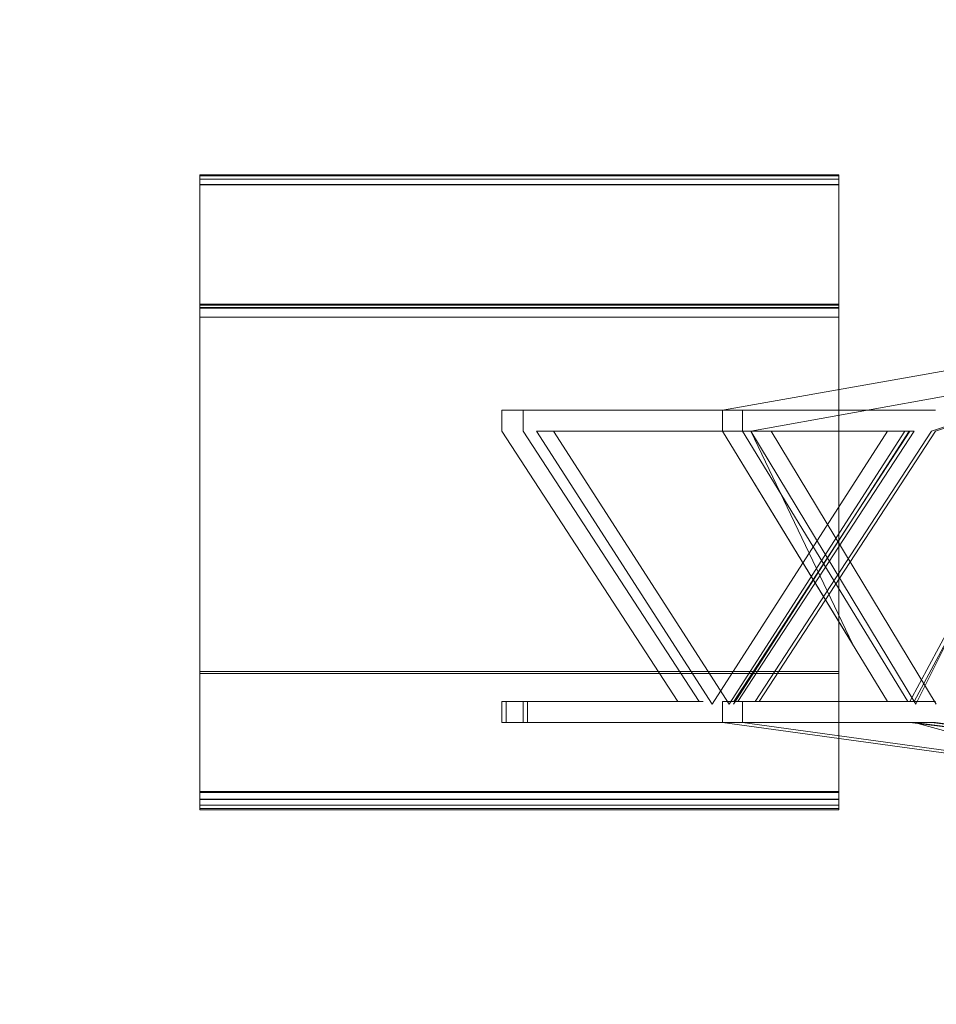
# Model space of a CAD drawing. Header units: metres. Extents: x 1314 to 1415, y -87 to -52.
# Tile 74 of 256: x 1319.64 to 1321.05, y -59.48 to -57.97. Entities that reach past the tile are written whole.
import ezdxf

# ---------------------------------------------------------------- set-up
doc = ezdxf.new("R2010")
doc.units = ezdxf.units.M
doc.header["$PDMODE"] = 65
doc.linetypes.add('AUSGEZOGEN', pattern=[0])
doc.layers.add('XR$2$Möblierung', color=4, linetype='AUSGEZOGEN', lineweight=13)
doc.layers.add('XR$3$Maßlinie 1_50', color=7, linetype='AUSGEZOGEN', lineweight=25)
doc.styles.add('ARIAL', font='arial.ttf')
doc.dimstyles.new('DIMSTYLE_14', dxfattribs={"dimtxt": 0.175, "dimasz": 0.15, "dimexe": 0, "dimexo": 0, "dimgap": 0.0875, "dimtad": 2, "dimrnd": 0.005, "dimzin": 4, "dimdsep": 46, "dimtxsty": 'ARIAL', "dimblk1": 'ALL_ML_KREIS', "dimblk2": 'ALL_ML_KREIS', "dimsah": 1, "dimcen": 0, "dimclrd": 3, "dimclre": 3, "dimclrt": 3, "dimadec": 0, "dimazin": 0, "dimtfac": 1, "dimtdec": 0, "dimtix": 1, "dimtmove": 2, "dimatfit": 3, "dimfxl": 0, "dimtzin": 0, "dimlwd": 0, "dimlwe": 25, "dimarcsym": 0})
doc.dimstyles.new('DIMSTYLE_5', dxfattribs={"dimtxt": 0.125, "dimasz": 0.15, "dimexe": 0, "dimexo": 0, "dimgap": 0.0625, "dimtad": 2, "dimrnd": 0.005, "dimzin": 4, "dimdsep": 46, "dimtxsty": 'ARIAL', "dimblk1": 'ALL_ML_KREIS', "dimblk2": 'ALL_ML_KREIS', "dimsah": 1, "dimcen": 0, "dimclrd": 3, "dimclre": 3, "dimclrt": 3, "dimadec": 0, "dimazin": 0, "dimtfac": 1, "dimtdec": 0, "dimtix": 1, "dimtmove": 2, "dimatfit": 3, "dimfxl": 0, "dimtzin": 0, "dimlwd": 0, "dimlwe": 25, "dimarcsym": 0})
doc.dimstyles.new('DIMSTYLE_9', dxfattribs={"dimtxt": 0.125, "dimasz": 0.15, "dimexe": 0, "dimexo": 0, "dimgap": 0.0625, "dimtad": 2, "dimrnd": 0.005, "dimzin": 4, "dimdsep": 46, "dimtxsty": 'ARIAL', "dimblk1": 'ALL_ML_KREIS', "dimblk2": 'ALL_ML_KREIS', "dimsah": 1, "dimcen": 0, "dimclrd": 3, "dimclre": 3, "dimclrt": 3, "dimadec": 0, "dimazin": 0, "dimtfac": 1, "dimtdec": 0, "dimtix": 1, "dimtmove": 2, "dimatfit": 3, "dimfxl": 0, "dimtzin": 0, "dimlwd": 0, "dimlwe": 25, "dimarcsym": 0})

# ---------------------------------------------------------------- blocks, each defined once
blk = doc.blocks.new('COMPLEXOBJECT_1')
at = {"layer": 'XR$2$Möblierung', "color": 52, "linetype": 'AUSGEZOGEN', "lineweight": 13, "transparency": 33554687}
for p, q in [((1319.9154, -58.2037), (1320.8974, -58.2037)), ((1319.9154, -58.2054), (1319.9154, -58.2037)), ((1319.9154, -58.2037), (1319.9154, -58.2054)), ((1319.9154, -58.2054), (1320.8974, -58.2054)), ((1319.9154, -58.2054), (1320.8974, -58.2054)), ((1319.9154, -58.2107), (1319.9154, -58.2054)), ((1319.9154, -58.2054), (1319.9154, -58.2103)), ((1319.9154, -58.2103), (1320.8974, -58.2103)), ((1319.9154, -58.2103), (1319.9154, -58.2185)), ((1319.9154, -58.2107), (1320.8974, -58.2107)), ((1319.9154, -58.2192), (1319.9154, -58.2107)), ((1320.8974, -58.2054), (1320.8974, -58.2037)), ((1320.8974, -58.2037), (1320.8974, -58.2054)), ((1320.8974, -58.2103), (1320.8974, -58.2054)), ((1320.8974, -58.2054), (1320.8974, -58.2107)), ((1320.8974, -58.2185), (1320.8974, -58.2103)), ((1320.8974, -58.2107), (1320.8974, -58.2192)), ((1319.9154, -58.2185), (1320.8974, -58.2185)), ((1319.9154, -58.2185), (1319.9154, -58.2298)), ((1319.9154, -58.2192), (1320.8974, -58.2192)), ((1319.9154, -58.2311), (1319.9154, -58.2192)), ((1319.9154, -58.2298), (1319.9154, -58.2441)), ((1319.9154, -58.2459), (1319.9154, -58.2311)), ((1320.8974, -58.2298), (1320.8974, -58.2185)), ((1320.8974, -58.2192), (1320.8974, -58.2311)), ((1320.8974, -58.2441), (1320.8974, -58.2298)), ((1320.8974, -58.2311), (1320.8974, -58.2459)), ((1319.9154, -58.2441), (1319.9154, -58.2612)), ((1319.9154, -58.2442), (1319.9154, -58.2539)), ((1319.9154, -58.2501), (1319.9154, -58.2442)), ((1319.9154, -58.2635), (1319.9154, -58.2459)), ((1320.8974, -58.2612), (1320.8974, -58.2441)), ((1320.8974, -58.2501), (1320.8974, -58.2442)), ((1320.8974, -58.2442), (1320.8974, -58.2539)), ((1320.8974, -58.2459), (1320.8974, -58.2635)), ((1319.9154, -58.2582), (1319.9154, -58.2501)), ((1319.9154, -58.2539), (1319.9154, -58.2647)), ((1319.9154, -58.2682), (1319.9154, -58.2582)), ((1319.9154, -58.2612), (1319.9154, -58.2808)), ((1320.8974, -58.2582), (1320.8974, -58.2501)), ((1320.8974, -58.2539), (1320.8974, -58.2647)), ((1320.8974, -58.2682), (1320.8974, -58.2582)), ((1320.8974, -58.2808), (1320.8974, -58.2612)), ((1319.9154, -58.2836), (1319.9154, -58.2635)), ((1319.9154, -58.2647), (1319.9154, -58.2766)), ((1319.9154, -58.2802), (1319.9154, -58.2682)), ((1319.9154, -58.2766), (1319.9154, -58.2895)), ((1320.8974, -58.2635), (1320.8974, -58.2836)), ((1320.8974, -58.2647), (1320.8974, -58.2766)), ((1320.8974, -58.2802), (1320.8974, -58.2682)), ((1320.8974, -58.2766), (1320.8974, -58.2895)), ((1319.9154, -58.2939), (1319.9154, -58.2802)), ((1319.9154, -58.2808), (1319.9154, -58.3029)), ((1319.9154, -58.3058), (1319.9154, -58.2836)), ((1319.9154, -58.2895), (1319.9154, -58.3035)), ((1320.8974, -58.2939), (1320.8974, -58.2802)), ((1320.8974, -58.3029), (1320.8974, -58.2808)), ((1320.8974, -58.2836), (1320.8974, -58.3058)), ((1320.8974, -58.2895), (1320.8974, -58.3035)), ((1319.9154, -58.3092), (1319.9154, -58.2939)), ((1319.9154, -58.3029), (1319.9154, -58.327)), ((1319.9154, -58.3035), (1319.9154, -58.3183)), ((1320.8974, -58.3092), (1320.8974, -58.2939)), ((1320.8974, -58.327), (1320.8974, -58.3029)), ((1320.8974, -58.3035), (1320.8974, -58.3183)), ((1320.8974, -58.3058), (1320.8974, -58.3298)), ((1319.9154, -58.3259), (1319.9154, -58.3092)), ((1319.9154, -58.3183), (1319.9154, -58.3341)), ((1320.8974, -58.3259), (1320.8974, -58.3092)), ((1320.8974, -58.3183), (1320.8974, -58.3341)), ((1319.9154, -58.3438), (1319.9154, -58.3259)), ((1319.9154, -58.327), (1319.9154, -58.3528)), ((1319.9154, -58.3341), (1319.9154, -58.3506)), ((1320.8974, -58.3438), (1320.8974, -58.3259)), ((1320.8974, -58.3528), (1320.8974, -58.327)), ((1320.8974, -58.3298), (1320.8974, -58.3551)), ((1320.8974, -58.3341), (1320.8974, -58.3506)), ((1319.9154, -58.3626), (1319.9154, -58.3438)), ((1319.9154, -58.3506), (1319.9154, -58.3678)), ((1320.8974, -58.3626), (1320.8974, -58.3438)), ((1320.8974, -58.3506), (1320.8974, -58.3678)), ((1319.9154, -58.3528), (1319.9154, -58.3801)), ((1319.9154, -58.3813), (1319.9154, -58.3551)), ((1319.9154, -58.3822), (1319.9154, -58.3626)), ((1320.8974, -58.3801), (1320.8974, -58.3528)), ((1320.8974, -58.3551), (1320.8974, -58.3813)), ((1320.8974, -58.3822), (1320.8974, -58.3626)), ((1319.9154, -58.3678), (1319.9154, -58.3856)), ((1319.9154, -58.3801), (1319.9154, -58.4085)), ((1319.9154, -58.4079), (1319.9154, -58.3813)), ((1319.9154, -58.4023), (1319.9154, -58.3822)), ((1320.8974, -58.3678), (1320.8974, -58.3856)), ((1320.8974, -58.4085), (1320.8974, -58.3801)), ((1320.8974, -58.3813), (1320.8974, -58.4079)), ((1320.8974, -58.4023), (1320.8974, -58.3822)), ((1319.9154, -58.3856), (1319.9154, -58.4039)), ((1320.8974, -58.3856), (1320.8974, -58.4039)), ((1319.9153, -58.4129), (1319.9153, -58.4125)), ((1319.9153, -58.4125), (1319.9153, -58.4133)), ((1319.9153, -58.4133), (1319.9153, -58.4125)), ((1319.9153, -58.4125), (1319.9153, -58.4133)), ((1319.9153, -58.4144), (1319.9153, -58.4129)), ((1319.9154, -58.4023), (1320.8974, -58.4023)), ((1319.9154, -58.4226), (1319.9154, -58.4023)), ((1319.9154, -58.4039), (1320.8974, -58.4039)), ((1319.9154, -58.4039), (1319.9154, -58.4226)), ((1319.9154, -58.9698), (1319.9154, -58.4079)), ((1319.9154, -58.4079), (1320.8974, -58.4079)), ((1319.9154, -58.4085), (1320.8974, -58.4085)), ((1319.9154, -58.4085), (1319.9154, -59.0086)), ((1320.8974, -58.4226), (1320.8974, -58.4023)), ((1320.8974, -58.4039), (1320.8974, -58.4226)), ((1320.8974, -58.4079), (1320.8974, -58.9698)), ((1320.8974, -59.0086), (1320.8974, -58.4085)), ((1319.9153, -58.4133), (1319.9153, -58.4158)), ((1319.9153, -58.4158), (1319.9153, -58.4133)), ((1319.9153, -58.4133), (1319.9153, -58.4159)), ((1319.9153, -58.4142), (1319.9153, -58.5152)), ((1319.9153, -58.4142), (1319.9153, -58.4868)), ((1319.9153, -58.4357), (1319.9153, -58.4142)), ((1319.9153, -58.4168), (1319.9153, -58.4144)), ((1319.9153, -58.4158), (1319.9153, -58.42)), ((1319.9153, -58.4201), (1319.9153, -58.4158)), ((1319.9153, -58.4159), (1319.9153, -58.4202)), ((1319.9153, -58.4202), (1319.9153, -58.4168)), ((1319.9153, -58.42), (1319.9153, -58.4259)), ((1319.9153, -58.426), (1319.9153, -58.4201)), ((1319.9153, -58.4246), (1319.9153, -58.4202)), ((1319.9153, -58.4202), (1319.9153, -58.4262)), ((1319.9153, -58.43), (1319.9153, -58.4246)), ((1319.9153, -58.4259), (1319.9153, -58.4334)), ((1319.9153, -58.4334), (1319.9153, -58.426)), ((1319.9153, -58.4262), (1319.9153, -58.4338)), ((1319.9154, -58.4226), (1320.8974, -58.4226)), ((1319.9154, -58.4226), (1319.9154, -58.6085)), ((1319.9154, -58.5962), (1319.9154, -58.4226)), ((1320.8974, -58.967), (1320.8974, -58.4226)), ((1319.9153, -58.4364), (1319.9153, -58.43)), ((1319.9153, -58.4334), (1319.9153, -58.4423)), ((1319.9153, -58.4422), (1319.9153, -58.4334)), ((1319.9153, -58.4338), (1319.9153, -58.4428)), ((1319.9153, -58.4518), (1319.9153, -58.4357)), ((1319.9153, -58.4363), (1319.9153, -58.4358)), ((1319.9153, -58.4358), (1319.9153, -58.4363)), ((1319.9153, -58.4365), (1319.9153, -58.4361)), ((1319.9153, -58.4361), (1319.9153, -58.4365)), ((1319.9153, -58.4379), (1319.9153, -58.4363)), ((1319.9153, -58.4363), (1319.9153, -58.4377)), ((1319.9153, -58.4439), (1319.9153, -58.4364)), ((1319.9153, -58.4378), (1319.9153, -58.4365)), ((1319.9153, -58.4365), (1319.9153, -58.4377)), ((1319.9153, -58.4377), (1319.9153, -58.4401)), ((1319.9153, -58.4377), (1319.9153, -58.4398)), ((1319.9153, -58.4398), (1319.9153, -58.4378)), ((1319.9153, -58.4406), (1319.9153, -58.4379)), ((1319.9153, -58.4428), (1319.9153, -58.4398)), ((1319.9153, -58.4398), (1319.9153, -58.4427)), ((1319.9153, -58.4401), (1319.9153, -58.4433)), ((1319.9153, -58.4443), (1319.9153, -58.4406)), ((1319.9153, -58.4524), (1319.9153, -58.4422)), ((1319.9153, -58.4423), (1319.9153, -58.4526)), ((1319.9153, -58.4427), (1319.9153, -58.4464)), ((1319.9153, -58.4428), (1319.9153, -58.4531)), ((1319.9153, -58.4467), (1319.9153, -58.4428)), ((1319.9153, -58.4433), (1319.9153, -58.45)), ((1319.9153, -58.45), (1319.9153, -58.4439)), ((1319.9153, -58.448), (1319.9153, -58.4443)), ((1319.9153, -58.4464), (1319.9153, -58.4512)), ((1319.9153, -58.4516), (1319.9153, -58.4467)), ((1319.9153, -58.4525), (1319.9153, -58.448)), ((1319.9153, -58.4512), (1319.9153, -58.4569)), ((1319.9153, -58.4577), (1319.9153, -58.4516)), ((1319.9153, -58.4724), (1319.9153, -58.4518)), ((1319.9153, -58.4639), (1319.9153, -58.4524)), ((1319.9153, -58.4642), (1319.9153, -58.4525)), ((1319.9153, -58.4526), (1319.9153, -58.4644)), ((1319.9153, -58.4531), (1319.9153, -58.4647)), ((1319.9153, -58.4569), (1319.9153, -58.4635)), ((1319.9153, -58.4649), (1319.9153, -58.4577)), ((1319.9153, -58.4635), (1319.9153, -58.4713)), ((1319.9153, -58.4724), (1319.9153, -58.4639)), ((1319.9153, -58.4784), (1319.9153, -58.4642)), ((1319.9153, -58.4644), (1319.9153, -58.4734)), ((1319.9153, -58.4647), (1319.9153, -58.4732)), ((1319.9153, -58.472), (1319.9153, -58.4649)), ((1319.9153, -58.4713), (1319.9153, -58.4778)), ((1319.9153, -58.478), (1319.9153, -58.472)), ((1319.9153, -58.4923), (1319.9153, -58.4724)), ((1319.9153, -58.48), (1319.9153, -58.4724)), ((1319.9153, -58.4732), (1319.9153, -58.481)), ((1319.9153, -58.4734), (1319.9153, -58.4815)), ((1321.3081, -58.4615), (1320.7186, -58.5654)), ((1319.9153, -58.4738), (1319.9153, -58.4823)), ((1319.9153, -58.4821), (1319.9153, -58.4738)), ((1319.9153, -58.4778), (1319.9153, -58.4831)), ((1319.9153, -58.483), (1319.9153, -58.478)), ((1319.9153, -58.4835), (1319.9153, -58.4784)), ((1319.9153, -58.4869), (1319.9153, -58.48)), ((1319.9153, -58.481), (1319.9153, -58.488)), ((1319.9153, -58.4815), (1319.9153, -58.4888)), ((1319.9153, -58.4927), (1319.9153, -58.4821)), ((1319.9153, -58.4823), (1319.9153, -58.4884)), ((1319.9153, -58.4868), (1319.9153, -58.483)), ((1319.9153, -58.4831), (1319.9153, -58.487)), ((1319.9153, -58.4872), (1319.9153, -58.4835)), ((1319.9153, -58.4898), (1319.9153, -58.4868)), ((1319.9153, -58.4929), (1319.9153, -58.4869)), ((1319.9153, -58.487), (1319.9153, -58.4898)), ((1319.9153, -58.49), (1319.9153, -58.4872)), ((1319.9153, -58.488), (1319.9153, -58.4942)), ((1319.9153, -58.4884), (1319.9153, -58.4906)), ((1319.9153, -58.4888), (1319.9153, -58.4953)), ((1319.9153, -58.4898), (1319.9153, -58.4919)), ((1319.9153, -58.4919), (1319.9153, -58.4898)), ((1319.9153, -58.4919), (1319.9153, -58.49)), ((1319.9153, -58.4906), (1319.9153, -58.4922)), ((1319.9153, -58.4931), (1319.9153, -58.4919)), ((1319.9153, -58.4919), (1319.9153, -58.4931)), ((1319.9153, -58.4931), (1319.9153, -58.4919)), ((1319.9153, -58.4922), (1319.9153, -58.4935)), ((1319.9153, -58.5152), (1319.9153, -58.4923)), ((1319.9153, -58.5013), (1319.9153, -58.4927)), ((1319.9153, -58.4983), (1319.9153, -58.4929)), ((1319.9153, -58.4935), (1319.9153, -58.4931)), ((1319.9153, -58.4931), (1319.9153, -58.4935)), ((1319.9153, -58.4935), (1319.9153, -58.4931)), ((1319.9153, -58.4942), (1319.9153, -58.4997)), ((1319.9153, -58.4953), (1319.9153, -58.5008)), ((1319.9153, -58.503), (1319.9153, -58.4983)), ((1319.9153, -58.4997), (1319.9153, -58.5044)), ((1319.9153, -58.5008), (1319.9153, -58.5055)), ((1319.9153, -58.5081), (1319.9153, -58.5013)), ((1319.9153, -58.5071), (1319.9153, -58.503)), ((1319.9153, -58.5044), (1319.9153, -58.5083)), ((1319.9153, -58.5055), (1319.9153, -58.5092)), ((1319.9153, -58.5106), (1319.9153, -58.5071)), ((1319.9153, -58.513), (1319.9153, -58.5081)), ((1319.9153, -58.5083), (1319.9153, -58.5114)), ((1319.9153, -58.5092), (1319.9153, -58.5121)), ((1319.9153, -58.5133), (1319.9153, -58.5106)), ((1319.9153, -58.5114), (1319.9153, -58.5138)), ((1319.9153, -58.5121), (1319.9153, -58.5142)), ((1319.9153, -58.5159), (1319.9153, -58.513)), ((1319.9153, -58.5153), (1319.9153, -58.5133)), ((1319.9153, -58.5138), (1319.9153, -58.5155)), ((1319.9153, -58.5142), (1319.9153, -58.5157)), ((1319.9153, -58.5165), (1319.9153, -58.5153)), ((1319.9153, -58.5155), (1319.9153, -58.5169)), ((1319.9153, -58.5157), (1319.9153, -58.5169)), ((1319.9153, -58.5169), (1319.9153, -58.5159)), ((1319.9153, -58.5169), (1319.9153, -58.5165)), ((1320.7625, -58.5977), (1321.2697, -58.5063)), ((1321.0069, -59.013), (1321.2778, -58.5063)), ((1321.0134, -59.013), (1321.2843, -58.5063)), ((1321.2697, -58.5063), (1321.0161, -59.017)), ((1321.0398, -58.5977), (1321.3107, -58.5063)), ((1321.0462, -58.5977), (1321.3171, -58.5063)), ((1320.3798, -58.5977), (1320.3798, -58.5654)), ((1320.3798, -58.5654), (1321.0069, -58.5654)), ((1320.3862, -58.5654), (1321.0134, -58.5654)), ((1320.3862, -58.5654), (1320.7186, -58.5654)), ((1321.0398, -58.5654), (1320.4126, -58.5654)), ((1320.4126, -58.5654), (1320.4126, -58.5977)), ((1321.0462, -58.5654), (1320.4191, -58.5654)), ((1320.7186, -58.5654), (1320.7186, -58.5977)), ((1320.7186, -58.5654), (1321.0134, -58.5654)), ((1320.7495, -58.5977), (1320.7495, -58.5654)), ((1319.9153, -58.5994), (1319.9153, -58.664)), ((1319.9153, -58.5994), (1319.9153, -58.6387)), ((1319.9153, -58.5994), (1319.9153, -58.6116)), ((1319.9154, -58.7697), (1319.9154, -58.5962)), ((1319.9154, -58.6085), (1319.9154, -58.7945)), ((1320.65, -59.013), (1320.3798, -58.5977)), ((1320.4126, -58.5977), (1320.6829, -59.013)), ((1320.9726, -58.5977), (1320.4329, -58.5977)), ((1320.4329, -58.5977), (1320.7027, -59.017)), ((1320.7186, -58.5977), (1320.4329, -58.5977)), ((1320.4593, -58.5977), (1320.999, -58.5977)), ((1320.7291, -59.017), (1320.4593, -58.5977)), ((1320.4658, -58.5977), (1321.0054, -58.5977)), ((1320.7027, -59.017), (1320.9726, -58.5977)), ((1320.7186, -58.5977), (1320.9726, -59.013)), ((1320.919, -58.9254), (1320.7186, -58.5977)), ((1320.7625, -58.5977), (1320.7186, -58.5977)), ((1320.999, -58.5977), (1320.7291, -59.017)), ((1321.0054, -58.5977), (1320.7356, -59.017)), ((1321.0069, -58.5977), (1320.736, -59.013)), ((1321.0134, -58.5977), (1320.7425, -59.013)), ((1321.0035, -59.013), (1320.7495, -58.5977)), ((1321.0161, -59.017), (1320.7625, -58.5977)), ((1321.0134, -58.5977), (1320.7625, -58.5977)), ((1320.7625, -58.5977), (1320.919, -58.9254)), ((1321.0398, -58.5977), (1320.7689, -59.013)), ((1320.7753, -59.013), (1321.0462, -58.5977)), ((1320.7934, -58.5977), (1321.047, -59.017)), ((1320.9726, -58.5977), (1321.0134, -58.5977)), ((1319.9153, -58.664), (1319.9153, -58.6148)), ((1319.9153, -58.6164), (1319.9153, -58.6162)), ((1319.9153, -58.6162), (1319.9153, -58.6169)), ((1319.9153, -58.6166), (1319.9153, -58.6162)), ((1319.9153, -58.6162), (1319.9153, -58.6165)), ((1319.9153, -58.6168), (1319.9153, -58.6162)), ((1319.9153, -58.6162), (1319.9153, -58.6166)), ((1319.9153, -58.6165), (1319.9153, -58.6162)), ((1319.9153, -58.6162), (1319.9153, -58.6166)), ((1319.9153, -58.6171), (1319.9153, -58.6164)), ((1319.9153, -58.6165), (1319.9153, -58.6176)), ((1319.9153, -58.6174), (1319.9153, -58.6165)), ((1319.9153, -58.618), (1319.9153, -58.6166)), ((1319.9153, -58.6166), (1319.9153, -58.618)), ((1319.9153, -58.6166), (1319.9153, -58.6178)), ((1319.9153, -58.6186), (1319.9153, -58.6168)), ((1319.9153, -58.6169), (1319.9153, -58.6178)), ((1319.9153, -58.6185), (1319.9153, -58.6171)), ((1319.9153, -58.6172), (1319.9153, -58.6241)), ((1319.9153, -58.6614), (1319.9153, -58.6172)), ((1319.9153, -58.6172), (1319.9153, -58.664)), ((1319.9153, -58.6249), (1319.9153, -58.6172)), ((1319.9153, -58.6172), (1319.9153, -58.6397)), ((1319.9153, -58.6429), (1319.9153, -58.6172)), ((1319.9153, -58.6172), (1319.9153, -58.647)), ((1319.9153, -58.6191), (1319.9153, -58.6174)), ((1319.9153, -58.6176), (1319.9153, -58.6194)), ((1319.9153, -58.6178), (1319.9153, -58.619)), ((1319.9153, -58.6178), (1319.9153, -58.6199)), ((1319.9153, -58.6205), (1319.9153, -58.618)), ((1319.9153, -58.618), (1319.9153, -58.6207)), ((1319.9153, -58.6208), (1319.9153, -58.6185)), ((1319.9153, -58.6314), (1319.9153, -58.6186)), ((1319.9153, -58.619), (1319.9153, -58.6211)), ((1319.9153, -58.6214), (1319.9153, -58.6191)), ((1319.9153, -58.6194), (1319.9153, -58.6219)), ((1319.9153, -58.6199), (1319.9153, -58.6228)), ((1319.9153, -58.6241), (1319.9153, -58.6205)), ((1319.9153, -58.6207), (1319.9153, -58.6249)), ((1319.9153, -58.6232), (1319.9153, -58.6208)), ((1319.9153, -58.6211), (1319.9153, -58.6235)), ((1319.9153, -58.6246), (1319.9153, -58.6214)), ((1319.9153, -58.6219), (1319.9153, -58.6251)), ((1319.9153, -58.6228), (1319.9153, -58.6265)), ((1319.9153, -58.6264), (1319.9153, -58.6232)), ((1319.9153, -58.6235), (1319.9153, -58.6265)), ((1319.9153, -58.6287), (1319.9153, -58.6246)), ((1321.0134, -59.013), (1321.223, -58.6209)), ((1319.9153, -58.6251), (1319.9153, -58.6289)), ((1319.9153, -58.6259), (1319.9153, -58.6256)), ((1319.9153, -58.6256), (1319.9153, -58.626)), ((1319.9153, -58.6267), (1319.9153, -58.6259)), ((1319.9153, -58.626), (1319.9153, -58.627)), ((1319.9153, -58.63), (1319.9153, -58.6264)), ((1319.9153, -58.6265), (1319.9153, -58.6305)), ((1319.9153, -58.6265), (1319.9153, -58.6308)), ((1319.9153, -58.6279), (1319.9153, -58.6267)), ((1319.9153, -58.6272), (1319.9153, -58.6268)), ((1319.9153, -58.6268), (1319.9153, -58.6271)), ((1319.9153, -58.627), (1319.9153, -58.6284)), ((1319.9153, -58.6271), (1319.9153, -58.6281)), ((1319.9153, -58.6282), (1319.9153, -58.6272)), ((1319.9153, -58.6293), (1319.9153, -58.6279)), ((1319.9153, -58.6281), (1319.9153, -58.6299)), ((1319.9153, -58.6298), (1319.9153, -58.6282)), ((1319.9153, -58.6284), (1319.9153, -58.6303)), ((1319.9153, -58.6303), (1319.9153, -58.6287)), ((1319.9153, -58.6289), (1319.9153, -58.6334)), ((1319.9153, -58.6298), (1319.9153, -58.6291)), ((1319.9153, -58.6291), (1319.9153, -58.6298)), ((1319.9153, -58.6308), (1319.9153, -58.6293)), ((1319.9153, -58.6324), (1319.9153, -58.6298)), ((1319.9153, -58.6316), (1319.9153, -58.6298)), ((1319.9153, -58.6298), (1319.9153, -58.6318)), ((1319.9153, -58.6299), (1319.9153, -58.6328)), ((1319.9153, -58.6334), (1319.9153, -58.63)), ((1319.9153, -58.6308), (1319.9153, -58.6301)), ((1319.9153, -58.6301), (1319.9153, -58.6314)), ((1319.9153, -58.6305), (1319.9153, -58.6324)), ((1319.9153, -58.633), (1319.9153, -58.6308)), ((1319.9153, -58.6319), (1319.9153, -58.6308)), ((1319.9153, -58.6308), (1319.9153, -58.6347)), ((1319.9153, -58.6349), (1319.9153, -58.6316)), ((1319.9153, -58.6318), (1319.9153, -58.6352)), ((1319.9153, -58.6327), (1319.9153, -58.6319)), ((1319.9153, -58.6335), (1319.9153, -58.6327)), ((1319.9153, -58.6328), (1319.9153, -58.6349)), ((1319.9153, -58.6355), (1319.9153, -58.633)), ((1319.9153, -58.654), (1319.9153, -58.6334)), ((1319.9153, -58.6334), (1319.9153, -58.6385)), ((1319.9153, -58.6347), (1319.9153, -58.6335)), ((1319.9153, -58.6363), (1319.9153, -58.6347)), ((1319.9153, -58.6347), (1319.9153, -58.6383)), ((1319.9153, -58.6349), (1319.9153, -58.6377)), ((1319.9153, -58.6399), (1319.9153, -58.6349)), ((1319.9153, -58.6352), (1319.9153, -58.6397)), ((1319.9153, -58.6388), (1319.9153, -58.6355)), ((1319.9153, -58.6385), (1319.9153, -58.6363)), ((1319.9153, -58.6377), (1319.9153, -58.6398)), ((1319.9153, -58.6383), (1319.9153, -58.6411)), ((1319.9153, -58.6385), (1319.9153, -58.6431)), ((1319.9153, -58.6414), (1319.9153, -58.6385)), ((1319.9153, -58.6483), (1319.9153, -58.6388)), ((1319.9153, -58.6397), (1319.9153, -58.6441)), ((1319.9153, -58.6397), (1319.9153, -58.6451)), ((1319.9153, -58.6398), (1319.9153, -58.6412)), ((1319.9153, -58.6443), (1319.9153, -58.6399)), ((1319.9153, -58.6411), (1319.9153, -58.643)), ((1319.9153, -58.6412), (1319.9153, -58.6428)), ((1319.9153, -58.645), (1319.9153, -58.6414)), ((1319.9153, -58.6418), (1319.9153, -58.6446)), ((1319.9153, -58.6441), (1319.9153, -58.6418)), ((1319.9153, -58.6428), (1319.9153, -58.6467)), ((1319.9153, -58.6467), (1319.9153, -58.6429)), ((1319.9153, -58.643), (1319.9153, -58.6444)), ((1319.9153, -58.6431), (1319.9153, -58.6471)), ((1319.9153, -58.6455), (1319.9153, -58.6441)), ((1319.9153, -58.6441), (1319.9153, -58.6473)), ((1319.9153, -58.6474), (1319.9153, -58.6443)), ((1319.9153, -58.6444), (1319.9153, -58.646)), ((1319.9153, -58.6446), (1319.9153, -58.6477)), ((1319.9153, -58.6488), (1319.9153, -58.645)), ((1319.9153, -58.6451), (1319.9153, -58.6485)), ((1319.9153, -58.647), (1319.9153, -58.6455)), ((1319.9153, -58.646), (1319.9153, -58.6478)), ((1319.9153, -58.6467), (1319.9153, -58.6516)), ((1319.9153, -58.6492), (1319.9153, -58.6467)), ((1319.9153, -58.6485), (1319.9153, -58.647)), ((1319.9153, -58.647), (1319.9153, -58.6513)), ((1319.9153, -58.6471), (1319.9153, -58.6507)), ((1319.9153, -58.6473), (1319.9153, -58.6492)), ((1319.9153, -58.6492), (1319.9153, -58.6474)), ((1319.9153, -58.6477), (1319.9153, -58.6501)), ((1319.9153, -58.6478), (1319.9153, -58.6491)), ((1319.9153, -58.664), (1319.9153, -58.6483)), ((1319.9153, -58.6503), (1319.9153, -58.6485)), ((1319.9153, -58.6485), (1319.9153, -58.6504)), ((1319.9153, -58.6528), (1319.9153, -58.6488)), ((1319.9153, -58.6491), (1319.9153, -58.6508)), ((1319.9153, -58.6492), (1319.9153, -58.6498)), ((1319.9153, -58.6498), (1319.9153, -58.6492)), ((1319.9153, -58.6506), (1319.9153, -58.6492)), ((1319.9153, -58.652), (1319.9153, -58.6493)), ((1319.9153, -58.6493), (1319.9153, -58.651)), ((1319.9153, -58.6501), (1319.9153, -58.652)), ((1319.9153, -58.6522), (1319.9153, -58.6503)), ((1319.9153, -58.6504), (1319.9153, -58.651)), ((1319.9153, -58.651), (1319.9153, -58.6506)), ((1319.9153, -58.6507), (1319.9153, -58.6539)), ((1319.9153, -58.6508), (1319.9153, -58.6524)), ((1319.9153, -58.651), (1319.9153, -58.6541)), ((1319.9153, -58.6513), (1319.9153, -58.655)), ((1319.9153, -58.6516), (1319.9153, -58.6543)), ((1319.9153, -58.652), (1319.9153, -58.6536)), ((1319.9153, -58.6538), (1319.9153, -58.652)), ((1319.9153, -58.6537), (1319.9153, -58.6522)), ((1319.9153, -58.6524), (1319.9153, -58.6537)), ((1319.9153, -58.6567), (1319.9153, -58.6528)), ((1319.9153, -58.6536), (1319.9153, -58.6547)), ((1319.9153, -58.6547), (1319.9153, -58.6537)), ((1319.9153, -58.6537), (1319.9153, -58.6548)), ((1319.9153, -58.6549), (1319.9153, -58.6538)), ((1319.9153, -58.6539), (1319.9153, -58.6575)), ((1319.9153, -58.6592), (1319.9153, -58.654)), ((1319.9153, -58.6541), (1319.9153, -58.6569)), ((1319.9153, -58.6543), (1319.9153, -58.6568)), ((1319.9153, -58.6547), (1319.9153, -58.6551)), ((1319.9153, -58.6551), (1319.9153, -58.6547)), ((1319.9153, -58.6548), (1319.9153, -58.6552)), ((1319.9153, -58.6552), (1319.9153, -58.6549)), ((1319.9153, -58.655), (1319.9153, -58.6581)), ((1319.9153, -58.658), (1319.9153, -58.6553)), ((1319.9153, -58.6553), (1319.9153, -58.6624)), ((1319.9153, -58.6604), (1319.9153, -58.6564)), ((1319.9153, -58.6564), (1319.9153, -58.664)), ((1319.9153, -58.6601), (1319.9153, -58.6567)), ((1319.9153, -58.6568), (1319.9153, -58.6591)), ((1319.9153, -58.6569), (1319.9153, -58.6593)), ((1319.9153, -58.6575), (1319.9153, -58.66)), ((1319.9153, -58.6599), (1319.9153, -58.658)), ((1319.9153, -58.6581), (1319.9153, -58.6606)), ((1319.9153, -58.6611), (1319.9153, -58.6582)), ((1319.9153, -58.6582), (1319.9153, -58.6612)), ((1319.9153, -58.6591), (1319.9153, -58.6611)), ((1319.9153, -58.664), (1319.9153, -58.6592)), ((1319.9153, -58.6593), (1319.9153, -58.6614)), ((1319.9153, -58.6615), (1319.9153, -58.6599)), ((1319.9153, -58.66), (1319.9153, -58.6615)), ((1319.9153, -58.6627), (1319.9153, -58.6601)), ((1319.9153, -58.663), (1319.9153, -58.6604)), ((1319.9153, -58.6606), (1319.9153, -58.6625)), ((1319.9153, -58.6611), (1319.9153, -58.6628)), ((1319.9153, -58.6631), (1319.9153, -58.6611)), ((1319.9153, -58.6612), (1319.9153, -58.664)), ((1319.9153, -58.6634), (1319.9153, -58.6614)), ((1319.9153, -58.6614), (1319.9153, -58.663)), ((1319.9153, -58.6615), (1319.9153, -58.6621)), ((1319.9153, -58.6621), (1319.9153, -58.6615)), ((1319.9153, -58.6624), (1319.9153, -58.6668)), ((1319.9153, -58.6625), (1319.9153, -58.6639)), ((1319.9153, -58.6644), (1319.9153, -58.6627)), ((1319.9153, -58.6628), (1319.9153, -58.664)), ((1319.9153, -58.6645), (1319.9153, -58.663)), ((1319.9153, -58.663), (1319.9153, -58.6641)), ((1319.9153, -58.6645), (1319.9153, -58.6631)), ((1319.9153, -58.6677), (1319.9153, -58.6634)), ((1319.9153, -58.6639), (1319.9153, -58.6647)), ((1319.9153, -58.664), (1319.9153, -58.6648)), ((1319.9153, -58.6641), (1319.9153, -58.6648)), ((1319.9153, -58.665), (1319.9153, -58.6644)), ((1319.9153, -58.665), (1319.9153, -58.6645)), ((1319.9153, -58.665), (1319.9153, -58.6645)), ((1319.9153, -58.6647), (1319.9153, -58.665)), ((1319.9153, -58.6648), (1319.9153, -58.665)), ((1319.9153, -58.6648), (1319.9153, -58.665)), ((1319.9153, -58.667), (1319.9153, -58.665)), ((1319.9153, -58.665), (1319.9153, -58.6674)), ((1319.9153, -58.6668), (1319.9153, -58.6696)), ((1319.9153, -58.669), (1319.9153, -58.667)), ((1319.9153, -58.6674), (1319.9153, -58.6707)), ((1319.9153, -58.6718), (1319.9153, -58.6677)), ((1319.9153, -58.6703), (1319.9153, -58.669)), ((1319.9153, -58.6696), (1319.9153, -58.6712)), ((1319.9153, -58.6714), (1319.9153, -58.6703)), ((1319.9153, -58.6707), (1319.9153, -58.6738)), ((1319.9153, -58.6712), (1319.9153, -58.6717)), ((1319.9153, -58.6717), (1319.9153, -58.6714)), ((1319.9153, -58.6754), (1319.9153, -58.6718)), ((1319.9153, -58.6738), (1319.9153, -58.6764)), ((1319.9153, -58.6783), (1319.9153, -58.6754)), ((1319.9153, -58.6764), (1319.9153, -58.6787)), ((1319.9153, -58.6804), (1319.9153, -58.6783)), ((1319.9153, -58.6787), (1319.9153, -58.6805)), ((1319.9153, -58.6818), (1319.9153, -58.6804)), ((1319.9153, -58.6805), (1319.9153, -58.6819)), ((1319.9153, -58.6826), (1319.9153, -58.6818)), ((1319.9153, -58.6819), (1319.9153, -58.6827)), ((1319.9153, -58.6829), (1319.9153, -58.6826)), ((1319.9153, -58.6827), (1319.9153, -58.6829)), ((1319.9154, -58.9215), (1319.9154, -58.7697)), ((1319.9154, -58.7945), (1319.9154, -58.9431)), ((1319.9154, -58.967), (1319.9154, -58.9215)), ((1319.9154, -58.9431), (1319.9154, -58.967)), ((1319.9154, -58.9798), (1319.9154, -58.9558)), ((1319.9154, -58.967), (1320.8974, -58.967)), ((1319.9154, -58.967), (1319.9154, -58.9865)), ((1319.9154, -58.9863), (1319.9154, -58.967)), ((1319.9154, -58.9972), (1319.9154, -58.9698)), ((1319.9154, -58.9698), (1320.8974, -58.9698)), ((1320.8974, -58.967), (1320.8974, -58.9865)), ((1320.8974, -58.9863), (1320.8974, -58.967)), ((1320.8974, -58.9698), (1320.8974, -58.9972)), ((1319.9154, -59.0051), (1319.9154, -58.9798)), ((1319.9154, -59.0054), (1319.9154, -58.9863)), ((1319.9154, -58.9865), (1319.9154, -59.0057)), ((1320.8974, -59.0054), (1320.8974, -58.9863)), ((1320.8974, -58.9865), (1320.8974, -59.0057)), ((1319.9154, -59.0241), (1319.9154, -58.9972)), ((1320.8974, -58.9972), (1320.8974, -59.0241)), ((1319.9154, -59.0239), (1319.9154, -59.0054)), ((1319.9154, -59.0057), (1319.9154, -59.0243)), ((1319.9154, -59.0086), (1319.9154, -59.0281)), ((1320.3798, -59.0452), (1320.3798, -59.013)), ((1320.3798, -59.013), (1320.65, -59.013)), ((1320.3862, -59.0452), (1320.3862, -59.013)), ((1320.3862, -59.013), (1320.6565, -59.013)), ((1320.6829, -59.013), (1320.4126, -59.013)), ((1320.4126, -59.013), (1320.4126, -59.0452)), ((1320.6893, -59.013), (1320.4191, -59.013)), ((1320.4191, -59.013), (1320.4191, -59.0452)), ((1320.9726, -59.013), (1320.7186, -59.013)), ((1320.7186, -59.013), (1320.7186, -59.0452)), ((1320.7186, -59.013), (1321.0134, -59.013)), ((1320.7425, -59.013), (1320.7186, -59.013)), ((1321.0069, -59.013), (1320.736, -59.013)), ((1321.0134, -59.013), (1320.7425, -59.013)), ((1320.7495, -59.0452), (1320.7495, -59.013)), ((1320.7495, -59.013), (1321.0035, -59.013)), ((1321.0398, -59.013), (1320.7689, -59.013)), ((1321.0462, -59.013), (1320.7753, -59.013)), ((1320.8974, -59.0239), (1320.8974, -59.0054)), ((1320.8974, -59.0057), (1320.8974, -59.0243)), ((1320.8974, -59.0281), (1320.8974, -59.0086)), ((1320.9726, -59.013), (1321.0134, -59.013)), ((1319.9154, -59.0416), (1319.9154, -59.0239)), ((1319.9154, -59.0501), (1319.9154, -59.0241)), ((1319.9154, -59.0243), (1319.9154, -59.0421)), ((1319.9154, -59.0281), (1319.9154, -59.0469)), ((1320.8974, -59.0416), (1320.8974, -59.0239)), ((1320.8974, -59.0241), (1320.8974, -59.0501)), ((1320.8974, -59.0243), (1320.8974, -59.0421)), ((1320.8974, -59.0469), (1320.8974, -59.0281)), ((1319.9154, -59.0582), (1319.9154, -59.0416)), ((1319.9154, -59.0421), (1319.9154, -59.0588)), ((1319.9154, -59.0469), (1319.9154, -59.0651)), ((1321.0069, -59.0452), (1320.3798, -59.0452)), ((1321.0134, -59.0452), (1320.3862, -59.0452)), ((1320.3862, -59.0452), (1320.7186, -59.0452)), ((1320.4126, -59.0452), (1321.0398, -59.0452)), ((1320.4191, -59.0452), (1321.0462, -59.0452)), ((1320.7186, -59.0452), (1321.3081, -59.1265)), ((1321.0134, -59.0452), (1320.7186, -59.0452)), ((1321.339, -59.1265), (1320.7495, -59.0452)), ((1320.8974, -59.0582), (1320.8974, -59.0416)), ((1320.8974, -59.0421), (1320.8974, -59.0588)), ((1320.8974, -59.0651), (1320.8974, -59.0469)), ((1321.6341, -59.1265), (1321.0069, -59.0452)), ((1321.3081, -59.1265), (1321.0134, -59.0452)), ((1321.6405, -59.1265), (1321.0134, -59.0452)), ((1321.0398, -59.0452), (1321.6669, -59.1265)), ((1321.0462, -59.0452), (1321.6734, -59.1265)), ((1319.9154, -59.0747), (1319.9154, -59.0501)), ((1319.9154, -59.0735), (1319.9154, -59.0582)), ((1319.9154, -59.0588), (1319.9154, -59.0742)), ((1320.8974, -59.0501), (1320.8974, -59.0747)), ((1320.8974, -59.0735), (1320.8974, -59.0582)), ((1320.8974, -59.0588), (1320.8974, -59.0742)), ((1319.9154, -59.0651), (1319.9154, -59.0823)), ((1319.9154, -59.0873), (1319.9154, -59.0735)), ((1319.9154, -59.0742), (1319.9154, -59.088)), ((1319.9154, -59.0975), (1319.9154, -59.0747)), ((1320.8974, -59.0823), (1320.8974, -59.0651)), ((1320.8974, -59.0873), (1320.8974, -59.0735)), ((1320.8974, -59.0742), (1320.8974, -59.088)), ((1320.8974, -59.0747), (1320.8974, -59.0975)), ((1319.9154, -59.0823), (1319.9154, -59.0987)), ((1319.9154, -59.0993), (1319.9154, -59.0873)), ((1319.9154, -59.088), (1319.9154, -59.1)), ((1320.8974, -59.0987), (1320.8974, -59.0823)), ((1320.8974, -59.0993), (1320.8974, -59.0873)), ((1320.8974, -59.088), (1320.8974, -59.1)), ((1319.9154, -59.1181), (1319.9154, -59.0975)), ((1319.9154, -59.0987), (1319.9154, -59.114)), ((1319.9154, -59.1095), (1319.9154, -59.0993)), ((1319.9154, -59.1), (1319.9154, -59.1101)), ((1320.8974, -59.0975), (1320.8974, -59.1181)), ((1320.8974, -59.114), (1320.8974, -59.0987)), ((1320.8974, -59.1095), (1320.8974, -59.0993)), ((1320.8974, -59.1), (1320.8974, -59.1101)), ((1319.9154, -59.1176), (1319.9154, -59.1095)), ((1319.9154, -59.1101), (1319.9154, -59.118)), ((1319.9154, -59.114), (1319.9154, -59.1282)), ((1319.9154, -59.1236), (1319.9154, -59.1176)), ((1319.9154, -59.118), (1319.9154, -59.1238)), ((1319.9154, -59.1362), (1319.9154, -59.1181)), ((1319.9154, -59.1273), (1319.9154, -59.1236)), ((1319.9154, -59.1238), (1319.9154, -59.1273)), ((1320.8974, -59.1176), (1320.8974, -59.1095)), ((1320.8974, -59.118), (1320.8974, -59.1101)), ((1320.8974, -59.1282), (1320.8974, -59.114)), ((1320.8974, -59.1236), (1320.8974, -59.1176)), ((1320.8974, -59.1238), (1320.8974, -59.118)), ((1320.8974, -59.1181), (1320.8974, -59.1362)), ((1320.8974, -59.1273), (1320.8974, -59.1236)), ((1320.8974, -59.1238), (1320.8974, -59.1273)), ((1319.9154, -59.1282), (1319.9154, -59.1411)), ((1319.9154, -59.1514), (1319.9154, -59.1362)), ((1320.8974, -59.1411), (1320.8974, -59.1282)), ((1320.8974, -59.1362), (1320.8974, -59.1514)), ((1319.9154, -59.1411), (1319.9154, -59.1528)), ((1319.9154, -59.1636), (1319.9154, -59.1514)), ((1319.9154, -59.1514), (1320.8974, -59.1514)), ((1319.9154, -59.1528), (1319.9154, -59.1632)), ((1319.9154, -59.1528), (1320.8974, -59.1528)), ((1320.8974, -59.1528), (1320.8974, -59.1411)), ((1320.8974, -59.1514), (1320.8974, -59.1636)), ((1320.8974, -59.1632), (1320.8974, -59.1528)), ((1319.9154, -59.1632), (1319.9154, -59.1721)), ((1319.9154, -59.1632), (1320.8974, -59.1632)), ((1319.9154, -59.1724), (1319.9154, -59.1636)), ((1319.9154, -59.1636), (1320.8974, -59.1636)), ((1320.8974, -59.1721), (1320.8974, -59.1632)), ((1320.8974, -59.1636), (1320.8974, -59.1724)), ((1319.9154, -59.1721), (1319.9154, -59.1795)), ((1319.9154, -59.1721), (1320.8974, -59.1721)), ((1319.9154, -59.1777), (1319.9154, -59.1724)), ((1319.9154, -59.1724), (1320.8974, -59.1724)), ((1319.9154, -59.1795), (1319.9154, -59.1777)), ((1319.9154, -59.1777), (1320.8974, -59.1777)), ((1319.9154, -59.1795), (1320.8974, -59.1795)), ((1320.8974, -59.1795), (1320.8974, -59.1721)), ((1320.8974, -59.1724), (1320.8974, -59.1777)), ((1320.8974, -59.1777), (1320.8974, -59.1795))]:
    blk.add_line(p, q, dxfattribs=at)
blk = doc.blocks.new('ALL_ML_KREIS')
at = {"color": 0, "linetype": 'ByBlock', "lineweight": -2}
for p, q in [((0, -0.5), (0, 0.5)), ((-1, 0), (0.5, 0))]:
    blk.add_line(p, q, dxfattribs=at)
blk.add_circle((0, 0), 0.15, dxfattribs=at)
blk = doc.blocks.new('*D82')
at = {"layer": 'DEFPOINTS', "color": 3, "linetype": 'AUSGEZOGEN', "lineweight": 25, "transparency": 33554687}
for p in [(1318.1917, -55.1748), (1332.4917, -56.3136), (1318.1917, -64.661)]:
    blk.add_point(p, dxfattribs=at)
at = {"layer": 'XR$3$Maßlinie 1_50', "color": 3, "linetype": 'AUSGEZOGEN', "lineweight": -2, "transparency": 33554687}
for p, q in [((1318.1917, -64.361), (1318.1917, -64.661)), ((1332.4917, -64.361), (1332.4917, -64.661)), ((1318.1917, -64.661), (1332.4917, -64.661))]:
    blk.add_line(p, q, dxfattribs=at)
at = {"layer": 'XR$3$Maßlinie 1_50', "color": 3, "linetype": 'AUSGEZOGEN', "lineweight": 25, "transparency": 33554687, "xscale": 0.15, "yscale": 0.15, "zscale": 0.15, "rotation": 180}
blk.add_blockref('ALL_ML_KREIS', (1318.1917, -64.661), dxfattribs=at)
at = {"layer": 'XR$3$Maßlinie 1_50', "color": 3, "linetype": 'AUSGEZOGEN', "lineweight": 25, "transparency": 33554687, "xscale": 0.15, "yscale": 0.15, "zscale": 0.15}
blk.add_blockref('ALL_ML_KREIS', (1332.4917, -64.661), dxfattribs=at)
at = {"layer": 'XR$3$Maßlinie 1_50', "color": 3, "linetype": 'AUSGEZOGEN', "lineweight": 25, "transparency": 33554687, "insert": (1325.3461, -64.5463), "char_height": 0.125, "width": 0.625, "attachment_point": 5, "style": 'ARIAL'}
blk.add_mtext('\\A1;{\\A1;{14.30\\H0.082500;\\S^ ;}}', dxfattribs=at)
blk = doc.blocks.new('*D106')
at = {"layer": 'DEFPOINTS', "color": 3, "linetype": 'AUSGEZOGEN', "lineweight": 25, "transparency": 33554687}
for p in [(1332.4917, -58.2362), (1318.1917, -58.4758), (1318.1917, -65.2751)]:
    blk.add_point(p, dxfattribs=at)
at = {"layer": 'XR$3$Maßlinie 1_50', "color": 3, "linetype": 'AUSGEZOGEN', "lineweight": -2, "transparency": 33554687}
for p, q in [((1318.1917, -64.9751), (1318.1917, -65.2751)), ((1332.4917, -64.9751), (1332.4917, -65.2751)), ((1318.1917, -65.2751), (1332.4917, -65.2751))]:
    blk.add_line(p, q, dxfattribs=at)
at = {"layer": 'XR$3$Maßlinie 1_50', "color": 3, "linetype": 'AUSGEZOGEN', "lineweight": 25, "transparency": 33554687, "xscale": 0.15, "yscale": 0.15, "zscale": 0.15, "rotation": 180}
blk.add_blockref('ALL_ML_KREIS', (1318.1917, -65.2751), dxfattribs=at)
at = {"layer": 'XR$3$Maßlinie 1_50', "color": 3, "linetype": 'AUSGEZOGEN', "lineweight": 25, "transparency": 33554687, "xscale": 0.15, "yscale": 0.15, "zscale": 0.15}
blk.add_blockref('ALL_ML_KREIS', (1332.4917, -65.2751), dxfattribs=at)
at = {"layer": 'XR$3$Maßlinie 1_50', "color": 3, "linetype": 'AUSGEZOGEN', "lineweight": 25, "transparency": 33554687, "insert": (1325.3481, -65.1346), "char_height": 0.175, "width": 0.875, "attachment_point": 5, "style": 'ARIAL'}
blk.add_mtext('\\A1;{\\fArial|i0|b1;\\A1;{14.30\\H0.115500;\\S^ ;}}', dxfattribs=at)
blk = doc.blocks.new('*D124')
at = {"layer": 'DEFPOINTS', "color": 3, "linetype": 'AUSGEZOGEN', "lineweight": 25, "transparency": 33554687}
for p in [(1318.5917, -58.0594), (1332.0917, -59.0358), (1318.5917, -64.0607)]:
    blk.add_point(p, dxfattribs=at)
at = {"layer": 'XR$3$Maßlinie 1_50', "color": 3, "linetype": 'AUSGEZOGEN', "lineweight": -2, "transparency": 33554687}
for p, q in [((1318.5917, -63.7557), (1318.5917, -64.0607)), ((1332.0917, -63.7557), (1332.0917, -64.0607)), ((1318.5917, -64.0607), (1332.0917, -64.0607))]:
    blk.add_line(p, q, dxfattribs=at)
at = {"layer": 'XR$3$Maßlinie 1_50', "color": 3, "linetype": 'AUSGEZOGEN', "lineweight": 25, "transparency": 33554687, "xscale": 0.15, "yscale": 0.15, "zscale": 0.15, "rotation": 180}
blk.add_blockref('ALL_ML_KREIS', (1318.5917, -64.0607), dxfattribs=at)
at = {"layer": 'XR$3$Maßlinie 1_50', "color": 3, "linetype": 'AUSGEZOGEN', "lineweight": 25, "transparency": 33554687, "xscale": 0.15, "yscale": 0.15, "zscale": 0.15}
blk.add_blockref('ALL_ML_KREIS', (1332.0917, -64.0607), dxfattribs=at)
at = {"layer": 'XR$3$Maßlinie 1_50', "color": 3, "linetype": 'AUSGEZOGEN', "lineweight": 25, "transparency": 33554687, "insert": (1325.3461, -63.946), "char_height": 0.125, "width": 0.625, "attachment_point": 5, "style": 'ARIAL'}
blk.add_mtext('\\A1;{\\A1;{13.50\\H0.082500;\\S^ ;}}', dxfattribs=at)

msp = doc.modelspace()

# ---------------------------------------------------------------- block references
at = {"layer": 'XR$2$Möblierung', "color": 52, "linetype": 'AUSGEZOGEN', "lineweight": 13, "transparency": 33554687}
msp.add_blockref('COMPLEXOBJECT_1', (0, 0), dxfattribs=at)

# ---------------------------------------------------------------- dimensions: what is measured, and where the dimension line sits
at = {"layer": 'XR$3$Maßlinie 1_50', "color": 3, "linetype": 'AUSGEZOGEN', "lineweight": 25, "transparency": 33554687}
for base, p1, p2, dimstyle, picture, middle in [((1332.4917, -64.661), (1318.1917, -64.361), (1332.4917, -64.361), 'DIMSTYLE_5', '*D82', (1325.3461, -64.5463)), ((1332.0917, -64.0607), (1318.5917, -63.7557), (1332.0917, -63.7557), 'DIMSTYLE_9', '*D124', (1325.3461, -63.946)), ((1332.4917, -65.2751), (1318.1917, -64.9751), (1332.4917, -64.9751), 'DIMSTYLE_14', '*D106', (1325.3481, -65.1346))]:
    dim = msp.add_linear_dim(base=base, p1=p1, p2=p2, dimstyle=dimstyle, override={"dimpost": '<>', "dimclrd": 3, "dimclre": 3, "dimclrt": 3, "dimlwd": 0, "dimlwe": 25}, dxfattribs=at)
    dim.commit()
    dim.dimension.update_dxf_attribs({"geometry": picture, "text_midpoint": middle, "dimtype": 160})

doc.saveas('drawing.dxf')
